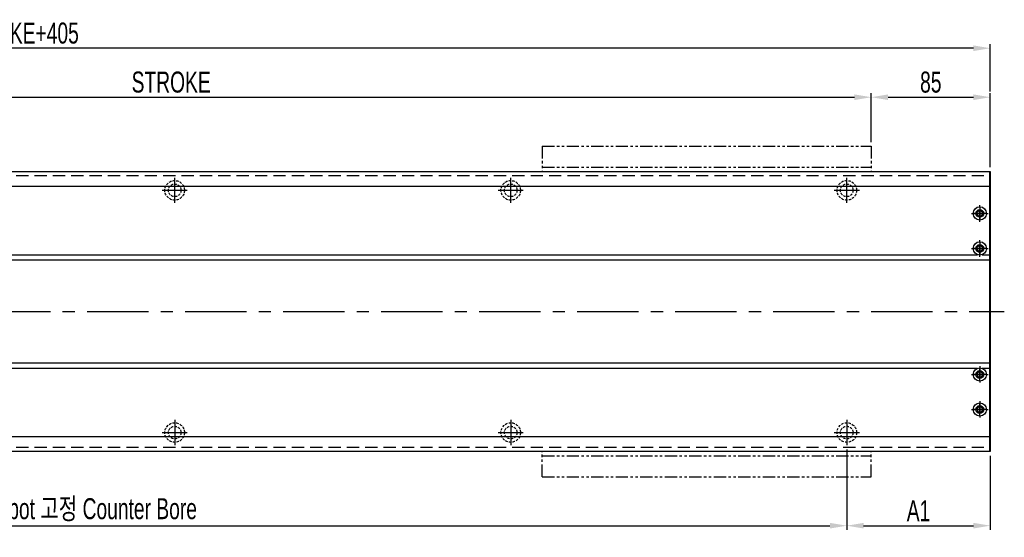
# Model space of a CAD drawing. Extents: x 4 to 2311, y -23 to 1597.
# Tile 16 of 18: x 908 to 1611, y 716 to 1086. Entities that reach past the tile are written whole.
import ezdxf

# ---------------------------------------------------------------- set-up
doc = ezdxf.new("R2010")
doc.units = 0
doc.header["$LTSCALE"] = 7
doc.header["$MEASUREMENT"] = 0
for name, pattern in [('CENTER', [2, 1.25, -0.25, 0.25, -0.25]), ('HIDDEN', [0.375, 0.25, -0.125]), ('PHANTOM', [2.5, 1.25, -0.25, 0.25, -0.25, 0.25, -0.25])]:
    doc.linetypes.add(name, pattern=pattern)
doc.layers.get('0').update_dxf_attribs({"linetype": 'CONTINUOUS'})
doc.layers.get('DEFPOINTS').update_dxf_attribs({"linetype": 'CONTINUOUS'})
doc.layers.add('CL', color=1, linetype='CENTER')
doc.layers.add('RD', color=1, linetype='CONTINUOUS')
doc.styles.add('Robostar', font='Gulim.ttf', dxfattribs={"width": 0.7})
doc.dimstyles.new('Robostar', dxfattribs={"dimscale": 6, "dimtxt": 2.5, "dimasz": 2, "dimexe": 0.5, "dimexo": 0.5, "dimgap": 0.5, "dimtad": 3, "dimdsep": 46, "dimtxsty": 'Robostar', "dimcen": 0, "dimclrd": 4, "dimclre": 4, "dimclrt": 9, "dimadec": 0, "dimazin": 2, "dimtm": 0.1, "dimtfac": 1, "dimtix": 1, "dimtmove": 1, "dimatfit": 0, "dimfxl": 0, "dimtolj": 1, "dimarcsym": 0})

# ---------------------------------------------------------------- blocks, each defined once
blk = doc.blocks.new('*D21')
at = {"color": 4, "lineweight": -2}
for p, q in [((516.17, 998.73), (516.17, 1033.73)), ((1516.17, 998.73), (1516.17, 1033.73)), ((528.17, 1030.73), (1504.17, 1030.73))]:
    blk.add_line(p, q, dxfattribs=at)
at = {"color": 4}
for points in [[(528.17, 1032.73), (528.17, 1028.73), (516.17, 1030.73)], [(1504.17, 1032.73), (1504.17, 1028.73), (1516.17, 1030.73)]]:
    blk.add_solid(points, dxfattribs=at)
at = {"layer": 'DEFPOINTS', "color": 0}
for p in [(1516.17, 1030.73), (516.17, 995.73), (1516.17, 995.73)]:
    blk.add_point(p, dxfattribs=at)
at = {"color": 9, "insert": (1016.17, 1041.45), "char_height": 15, "attachment_point": 5, "style": 'Robostar'}
blk.add_mtext('\\A1;STROKE', dxfattribs=at)
blk = doc.blocks.new('*D22')
at = {"color": 4, "lineweight": -2}
for p, q in [((1516.17, 998.73), (1516.17, 1033.73)), ((1601.17, 980.73), (1601.17, 1033.73)), ((1528.17, 1030.73), (1589.17, 1030.73))]:
    blk.add_line(p, q, dxfattribs=at)
at = {"color": 4}
for points in [[(1528.17, 1032.73), (1528.17, 1028.73), (1516.17, 1030.73)], [(1589.17, 1032.73), (1589.17, 1028.73), (1601.17, 1030.73)]]:
    blk.add_solid(points, dxfattribs=at)
at = {"layer": 'DEFPOINTS', "color": 0}
for p in [(1601.17, 1030.73), (1516.17, 995.73), (1601.17, 977.73)]:
    blk.add_point(p, dxfattribs=at)
at = {"color": 9, "insert": (1558.67, 1041.42), "char_height": 15, "attachment_point": 5, "style": 'Robostar'}
blk.add_mtext('\\A1;85', dxfattribs=at)
blk = doc.blocks.new('*D23')
at = {"color": 4, "lineweight": -2}
for p, q in [((196.17, 1034.73), (196.17, 1068.73)), ((1589.17, 1065.73), (208.17, 1065.73)), ((1601.17, 1034.73), (1601.17, 1068.73))]:
    blk.add_line(p, q, dxfattribs=at)
at = {"color": 4}
for points in [[(208.17, 1067.73), (208.17, 1063.73), (196.17, 1065.73)], [(1589.17, 1067.73), (1589.17, 1063.73), (1601.17, 1065.73)]]:
    blk.add_solid(points, dxfattribs=at)
at = {"layer": 'DEFPOINTS', "color": 0}
for p in [(196.17, 1065.73), (196.17, 1031.73), (1601.17, 1031.73)]:
    blk.add_point(p, dxfattribs=at)
at = {"color": 9, "insert": (898.67, 1076.45), "char_height": 15, "attachment_point": 5, "style": 'Robostar'}
blk.add_mtext('\\A1;L=STROKE+405', dxfattribs=at)
blk = doc.blocks.new('*D25')
at = {"color": 4, "lineweight": -2}
for p, q in [((298.67, 779.23), (298.67, 721.74)), ((1498.67, 779.23), (1498.67, 721.74)), ((310.67, 724.74), (1486.67, 724.74))]:
    blk.add_line(p, q, dxfattribs=at)
at = {"color": 4}
for points in [[(310.67, 726.74), (310.67, 722.74), (298.67, 724.74)], [(1486.67, 726.74), (1486.67, 722.74), (1498.67, 724.74)]]:
    blk.add_solid(points, dxfattribs=at)
at = {"layer": 'DEFPOINTS', "color": 0}
for p in [(298.67, 782.23), (1498.67, 782.23), (1498.67, 724.74)]:
    blk.add_point(p, dxfattribs=at)
at = {"color": 9, "insert": (898.67, 736.1), "char_height": 15, "attachment_point": 5, "style": 'Robostar'}
blk.add_mtext('\\A1;A=P240xN : Linear Robot 고정 Counter Bore', dxfattribs=at)
blk = doc.blocks.new('*D26')
at = {"color": 4, "lineweight": -2}
for p, q in [((1498.67, 779.23), (1498.67, 721.74)), ((1601.17, 774.73), (1601.17, 721.74)), ((1510.67, 724.74), (1589.17, 724.74))]:
    blk.add_line(p, q, dxfattribs=at)
at = {"color": 4}
for points in [[(1510.67, 726.74), (1510.67, 722.74), (1498.67, 724.74)], [(1589.17, 726.74), (1589.17, 722.74), (1601.17, 724.74)]]:
    blk.add_solid(points, dxfattribs=at)
at = {"layer": 'DEFPOINTS', "color": 0}
for p in [(1498.67, 782.23), (1601.17, 777.73), (1601.17, 724.74)]:
    blk.add_point(p, dxfattribs=at)
at = {"color": 9, "insert": (1549.92, 735.46), "char_height": 15, "attachment_point": 5, "style": 'Robostar'}
blk.add_mtext('\\A1;A1', dxfattribs=at)

msp = doc.modelspace()

# ---------------------------------------------------------------- linework, layer by layer
at = {"color": 6, "linetype": 'PHANTOM'}
for p, q in [((1281.173, 995.735), (1516.173, 995.735)), ((1281.173, 995.735), (1281.173, 977.735)), ((1516.173, 995.735), (1516.173, 977.735)), ((1281.173, 980.735), (1516.173, 980.735)), ((1281.173, 759.735), (1281.173, 777.735)), ((1281.173, 774.735), (1516.173, 774.735)), ((1516.173, 759.735), (1516.173, 777.735)), ((1281.173, 759.735), (1516.173, 759.735))]:
    msp.add_line(p, q, dxfattribs=at)
for p, q in [((196.173, 977.735), (1601.173, 977.735)), ((1600.673, 977.735), (1600.673, 777.735)), ((1601.173, 977.735), (1601.173, 777.735)), ((196.666, 967.104), (1600.673, 967.104)), ((196.666, 914.484), (1600.673, 914.484)), ((205.274, 918.263), (1592.072, 918.263)), ((1595.274, 918.263), (1600.673, 918.263)), ((196.666, 840.986), (1600.673, 840.986)), ((205.274, 837.207), (1592.072, 837.207)), ((1595.274, 837.207), (1600.673, 837.207)), ((196.666, 788.366), (1600.673, 788.366)), ((1601.173, 777.735), (196.173, 777.735))]:
    msp.add_line(p, q)
at = {"color": 5, "linetype": 'HIDDEN', "ltscale": 5}
for p, q in [((196.666, 974.735), (1600.673, 974.735)), ((196.666, 780.735), (1600.673, 780.735))]:
    msp.add_line(p, q, dxfattribs=at)
at = {"color": 3, "linetype": 'CENTER', "ltscale": 5}
msp.add_line((186.173, 877.735), (1611.173, 877.735), dxfattribs=at)
at = {"color": 5, "linetype": 'HIDDEN'}
for centre, radius in [((1018.673, 964.235), 7), ((1258.673, 964.235), 7), ((1498.673, 964.235), 7), ((1018.673, 964.235), 4.5), ((1258.673, 964.235), 4.5), ((1498.673, 964.235), 4.5), ((1018.673, 791.235), 7), ((1018.673, 791.235), 4.5), ((1258.673, 791.235), 7), ((1258.673, 791.235), 4.5), ((1498.673, 791.235), 7), ((1498.673, 791.235), 4.5)]:
    msp.add_circle(centre, radius, dxfattribs=at)
for centre, radius in [((1593.673, 947.735), 4.75), ((1593.673, 947.735), 2.75), ((1593.673, 922.735), 4.75), ((1593.673, 922.735), 2.75), ((1593.673, 832.735), 4.75), ((1593.673, 832.735), 2.75), ((1593.673, 807.735), 4.75), ((1593.673, 807.735), 2.75)]:
    msp.add_circle(centre, radius)
at = {"linetype": 'ByBlock'}
for centre in [(1593.677, 947.735), (1593.673, 922.735), (1593.673, 832.735), (1593.677, 807.735)]:
    msp.add_circle(centre, 2.067, dxfattribs=at)
at = {"layer": 'CL', "color": 3, "ltscale": 3}
for p, q in [((1018.673, 955.235), (1018.673, 973.235)), ((1258.673, 955.235), (1258.673, 973.235)), ((1498.673, 955.235), (1498.673, 973.235)), ((1009.673, 964.235), (1027.673, 964.235)), ((1249.673, 964.235), (1267.673, 964.235)), ((1489.673, 964.235), (1507.673, 964.235)), ((1018.673, 800.235), (1018.673, 782.235)), ((1258.673, 800.235), (1258.673, 782.235)), ((1498.673, 800.235), (1498.673, 782.235)), ((1009.673, 791.235), (1027.673, 791.235)), ((1249.673, 791.235), (1267.673, 791.235)), ((1489.673, 791.235), (1507.673, 791.235))]:
    msp.add_line(p, q, dxfattribs=at)
at = {"layer": 'CL', "color": 3}
for p, q in [((1593.673, 941.853), (1593.673, 953.567)), ((1587.714, 947.735), (1599.632, 947.735)), ((1593.673, 916.853), (1593.673, 928.567)), ((1587.714, 922.735), (1599.632, 922.735)), ((1593.673, 838.617), (1593.673, 826.903)), ((1587.714, 832.735), (1599.632, 832.735)), ((1593.673, 813.617), (1593.673, 801.903)), ((1587.714, 807.735), (1599.632, 807.735))]:
    msp.add_line(p, q, dxfattribs=at)
at = {"layer": 'CL', "color": 3, "linetype": 'CENTER', "ltscale": 3}
for p, q in [((1593.677, 952.235), (1593.677, 943.235)), ((1598.177, 947.735), (1589.177, 947.735)), ((1598.173, 922.735), (1589.173, 922.735)), ((1593.677, 927.235), (1593.677, 918.235)), ((1593.677, 828.235), (1593.677, 837.235)), ((1598.173, 832.735), (1589.173, 832.735)), ((1593.677, 803.235), (1593.677, 812.235)), ((1598.177, 807.735), (1589.177, 807.735))]:
    msp.add_line(p, q, dxfattribs=at)
at = {"layer": 'RD', "color": 4, "linetype": 'ByBlock'}
for centre, start, end in [((1593.677, 947.735), 180, 90), ((1593.673, 922.735), 180, 90), ((1593.673, 832.735), 270, 180), ((1593.677, 807.735), 270, 180)]:
    msp.add_arc(centre, 2.5, start, end, dxfattribs=at)

# ---------------------------------------------------------------- dimensions: what is measured, and where the dimension line sits
for base, p1, p2, text, picture, middle in [((196.173, 1065.735), (1601.173, 1031.735), (196.173, 1031.735), 'L=STROKE+405', '*D23', (898.673, 1076.455)), ((1516.173, 1030.735), (516.173, 995.735), (1516.173, 995.735), 'STROKE', '*D21', (1016.173, 1041.455)), ((1498.673, 724.735), (298.673, 782.235), (1498.673, 782.235), 'A=P240xN : Linear Robot 고정 Counter Bore', '*D25', (898.673, 736.104)), ((1601.173, 724.735), (1498.673, 782.235), (1601.173, 777.735), 'A1', '*D26', (1549.923, 735.465))]:
    dim = msp.add_linear_dim(base=base, p1=p1, p2=p2, text=text, dimstyle='Robostar')
    dim.commit()
    dim.dimension.update_dxf_attribs({"geometry": picture, "text_midpoint": middle})
dim = msp.add_linear_dim(base=(1601.173, 1030.735), p1=(1516.173, 995.735), p2=(1601.173, 977.735), dimstyle='Robostar')
dim.commit()
dim.dimension.update_dxf_attribs({"geometry": '*D22', "text_midpoint": (1558.673, 1041.425)})

doc.saveas('drawing.dxf')
